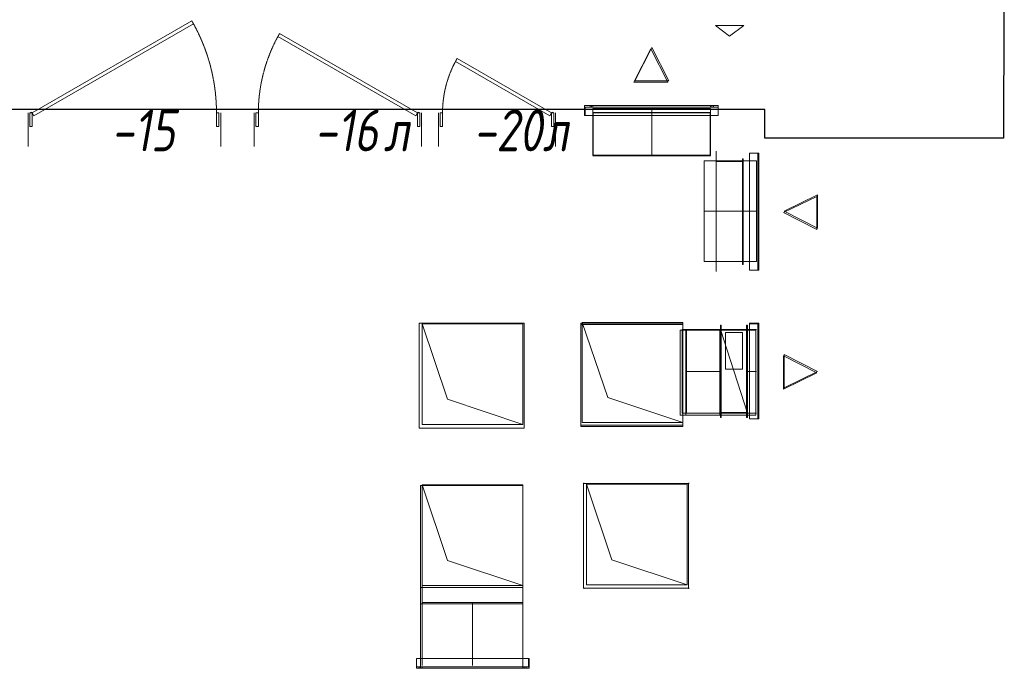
# Model space of a CAD drawing. Header units: millimetres. Extents: x -521669 to 178656, y -69521 to 560843.
# Tile 22 of 256: x -497337 to -491456, y 536210 to 540084. Entities that reach past the tile are written whole.
import ezdxf

# ---------------------------------------------------------------- set-up
doc = ezdxf.new("R2010")
doc.units = ezdxf.units.MM
doc.linetypes.add('-D1-02х01', pattern=[3, 2, -1])
doc.layers.get('Defpoints').update_dxf_attribs({"color": 31})
doc.layers.add('A-DOOR', color=7, linetype='Continuous', lineweight=5)
doc.layers.add('A-DOOR-IDEN', color=7, linetype='Continuous', lineweight=9)
doc.layers.add('PDF8_Воздуховоды', color=3, linetype='Continuous')
doc.layers.add('PDF8_Изоляция', color=7, linetype='Continuous')
doc.layers.add('PDF8_Узлы', color=7, linetype='Continuous', true_color=0xaaaaaa)
doc.styles.add('fl_iso paper', font='isocpeur.ttf', dxfattribs={"width": 0.8, "oblique": 10})

# ---------------------------------------------------------------- blocks, each defined once
blk = doc.blocks.new('yuyuiiooi')
at = {"layer": 'PDF8_Изоляция', "transparency": 33554559}
for points in [[(25871.949312, 16885.341264), (25871.949312, 16889.57424), (25867.716336, 16889.57424), (25863.48336, 16885.341264), (25867.716336, 16881.108288), (25871.949312, 16881.108288)], [(26498.42976, 16885.341264), (26498.42976, 16889.57424), (26494.196784, 16889.57424), (26489.963808, 16885.341264), (26494.196784, 16881.108288), (26498.42976, 16881.108288)], [(25871.949312, 16258.860816), (25871.949312, 16263.093792), (25867.716336, 16263.093792), (25863.48336, 16258.860816), (25867.716336, 16254.62784), (25871.949312, 16254.62784)], [(26498.42976, 16258.860816), (26498.42976, 16263.093792), (26494.196784, 16263.093792), (26489.963808, 16258.860816), (26494.196784, 16254.62784), (26498.42976, 16254.62784)]]:
    blk.add_hatch(color=3, dxfattribs=at).paths.add_polyline_path(points)
at = {"layer": 'PDF8_Воздуховоды', "color": 1, "lineweight": 18}
blk.add_lwpolyline([(26655.049872, 19619.84376), (26739.709392, 19556.34912), (26824.368912, 19619.84376)], close=True, dxfattribs=at)
at = {"layer": 'PDF8_Воздуховоды', "lineweight": 18}
for points in [[(26375.673456, 19289.671632), (26172.490608, 19289.671632), (26274.082032, 19488.621504)], [(26671.981776, 19133.05152), (26671.981776, 19082.255808), (25876.182288, 19082.255808), (25876.182288, 19133.05152), (26671.981776, 19133.05152), (25876.182288, 19133.05152), (25876.182288, 19082.255808), (26671.981776, 19082.255808), (26671.981776, 19141.517472), (25871.949312, 19141.517472), (25871.949312, 19082.255808), (26671.981776, 19082.255808), (25871.949312, 19082.255808), (25871.949312, 19141.517472), (26671.981776, 19141.517472), (26671.981776, 19082.255808)], [(25905.81312, 19133.05152), (25905.81312, 19141.517472)], [(25914.279072, 19141.517472), (25914.279072, 19133.05152)], [(26625.41904, 19133.05152), (26625.41904, 19141.517472), (26625.41904, 19133.05152), (25922.745024, 19133.05152), (25922.745024, 19141.517472), (26625.41904, 19141.517472), (25922.745024, 19141.517472), (25922.745024, 19133.05152)], [(25922.745024, 19124.585568), (25922.745024, 18845.209152), (26625.41904, 18845.209152), (26625.41904, 19124.585568)], [(26633.884992, 19133.05152), (26633.884992, 19141.517472)], [(26642.350944, 19141.517472), (26642.350944, 19133.05152)], [(26659.282848, 18870.607008), (26659.282848, 18151.001088)], [(26815.90296, 18824.044272), (26820.135936, 18824.044272), (26820.135936, 18193.330848), (26820.135936, 18824.044272), (26815.90296, 18824.044272), (26815.90296, 18193.330848), (26820.135936, 18193.330848), (26815.90296, 18193.330848)], [(26909.028432, 18159.46704), (26858.23272, 18159.46704), (26858.23272, 18857.90808), (26858.23272, 18159.46704), (26913.261408, 18159.46704), (26913.261408, 18857.90808), (26858.23272, 18857.90808), (26909.028432, 18857.90808), (26858.23272, 18857.90808), (26858.23272, 18159.46704), (26858.23272, 18857.90808), (26913.261408, 18857.90808), (26913.261408, 18159.46704), (26858.23272, 18159.46704)], [(26909.028432, 18828.277248), (26913.261408, 18828.277248)], [(26913.261408, 18819.811296), (26909.028432, 18819.811296)], [(26587.322256, 18210.262752), (26587.322256, 18811.345344), (26900.56248, 18811.345344), (26900.56248, 18210.262752)], [(26659.282848, 18811.345344), (26820.135936, 18811.345344), (26659.282848, 18811.345344), (26820.135936, 18811.345344)], [(26659.282848, 18210.262752), (26820.135936, 18210.262752), (26820.135936, 18811.345344), (26659.282848, 18811.345344), (26659.282848, 18210.262752), (26820.135936, 18210.262752), (26820.135936, 18811.345344), (26659.282848, 18811.345344)], [(26909.028432, 18210.262752), (26913.261408, 18210.262752), (26909.028432, 18210.262752), (26909.028432, 18811.345344), (26913.261408, 18811.345344), (26913.261408, 18210.262752), (26913.261408, 18811.345344), (26909.028432, 18811.345344)], [(27264.598416, 18608.162496), (27264.598416, 18409.212624), (27065.648544, 18510.804048)], [(26659.282848, 18210.262752), (26820.135936, 18210.262752), (26659.282848, 18210.262752), (26820.135936, 18210.262752)], [(26909.028432, 18201.7968), (26913.261408, 18201.7968)], [(26913.261408, 18189.097872), (26909.028432, 18189.097872)], [(25503.6804, 17837.760864), (25503.6804, 17236.678272), (25054.984944, 17389.065408), (24902.597808, 17837.760864)], [(26688.91368, 17279.008032), (26688.91368, 17829.294912), (26684.680704, 17829.294912), (26688.91368, 17829.294912), (26688.91368, 17279.008032), (26684.680704, 17279.008032), (26684.680704, 17829.294912), (26684.680704, 17279.008032)], [(26845.533792, 17279.008032), (26845.533792, 17829.294912), (26841.300816, 17829.294912), (26845.533792, 17829.294912), (26845.533792, 17279.008032), (26841.300816, 17279.008032), (26841.300816, 17829.294912), (26841.300816, 17279.008032)], [(26909.028432, 17270.54208), (26858.23272, 17270.54208), (26858.23272, 17837.760864), (26909.028432, 17837.760864), (26909.028432, 17270.54208), (26909.028432, 17837.760864), (26858.23272, 17837.760864), (26858.23272, 17270.54208), (26913.261408, 17270.54208), (26913.261408, 17841.99384), (26858.23272, 17841.99384), (26858.23272, 17270.54208), (26858.23272, 17841.99384), (26913.261408, 17841.99384), (26913.261408, 17270.54208), (26858.23272, 17270.54208)], [(26909.028432, 17825.061936), (26913.261408, 17825.061936)], [(26456.1, 17803.897056), (26481.497856, 17803.897056), (26481.497856, 17304.405888), (26456.1, 17304.405888), (26481.497856, 17304.405888), (26481.497856, 17803.897056), (26456.1, 17803.897056), (26456.1, 17304.405888)], [(26845.533792, 17803.897056), (26845.533792, 17304.405888), (26684.680704, 17803.897056), (26845.533792, 17803.897056), (26845.533792, 17304.405888), (26684.680704, 17803.897056)], [(26845.533792, 17803.897056), (26845.533792, 17304.405888), (26684.680704, 17803.897056), (26845.533792, 17803.897056), (26845.533792, 17304.405888), (26684.680704, 17803.897056)], [(26845.533792, 17803.897056), (26684.680704, 17803.897056), (26845.533792, 17803.897056), (26684.680704, 17803.897056)], [(26684.680704, 17308.638864), (26684.680704, 17803.897056), (26845.533792, 17803.897056), (26684.680704, 17803.897056), (26684.680704, 17308.638864), (26845.533792, 17308.638864), (26845.533792, 17803.897056), (26845.533792, 17308.638864)], [(26841.300816, 17304.405888), (26841.300816, 17803.897056), (26688.91368, 17803.897056), (26841.300816, 17803.897056), (26841.300816, 17304.405888), (26688.91368, 17304.405888), (26688.91368, 17803.897056), (26688.91368, 17304.405888)], [(26815.90296, 17786.965152), (26714.311536, 17786.965152), (26714.311536, 17566.8504), (26815.90296, 17566.8504), (26815.90296, 17786.965152), (26714.311536, 17786.965152), (26714.311536, 17566.8504), (26815.90296, 17566.8504)], [(26913.261408, 17812.363008), (26909.028432, 17812.363008)], [(26909.028432, 17304.405888), (26913.261408, 17304.405888), (26909.028432, 17304.405888), (26909.028432, 17803.897056), (26913.261408, 17803.897056), (26913.261408, 17304.405888), (26913.261408, 17803.897056), (26909.028432, 17803.897056)], [(27065.648544, 17456.793024), (27065.648544, 17655.742896), (27264.598416, 17554.151472)], [(26845.533792, 17304.405888), (26684.680704, 17304.405888), (26845.533792, 17304.405888), (26684.680704, 17304.405888)], [(26909.028432, 17295.939936), (26913.261408, 17295.939936)], [(26913.261408, 17287.473984), (26909.028432, 17287.473984)], [(25503.6804, 16275.79272), (25503.6804, 16876.875312), (25503.6804, 16186.900224), (25503.6804, 16174.201296), (25503.6804, 16275.79272), (24902.597808, 16275.79272), (24902.597808, 16876.875312), (24902.597808, 16186.900224), (24902.597808, 16174.201296), (24902.597808, 16275.79272)], [(24868.734, 15789.00048), (24868.734, 15839.796192), (25537.544208, 15839.796192), (25537.544208, 15789.00048), (24868.734, 15789.00048), (25537.544208, 15789.00048), (25537.544208, 15839.796192), (24868.734, 15839.796192), (24868.734, 15780.534528), (25541.777184, 15780.534528), (25541.777184, 15839.796192), (24868.734, 15839.796192), (25541.777184, 15839.796192), (25541.777184, 15780.534528), (24868.734, 15780.534528), (24868.734, 15839.796192)], [(24885.665904, 15780.534528), (24885.665904, 15789.00048)], [(24894.131856, 15789.00048), (24894.131856, 15780.534528)], [(24902.597808, 15789.00048), (24902.597808, 15780.534528), (24902.597808, 15789.00048), (25503.6804, 15789.00048), (25503.6804, 15780.534528), (24902.597808, 15780.534528), (25503.6804, 15780.534528), (25503.6804, 15789.00048)], [(25512.146352, 15780.534528), (25512.146352, 15789.00048)], [(25524.84528, 15789.00048), (25524.84528, 15780.534528)]]:
    blk.add_lwpolyline(points, close=True, dxfattribs=at)
for points in [[(25914.279072, 19141.517472), (25905.81312, 19141.517472), (25914.279072, 19141.517472)], [(25914.279072, 19141.517472), (25905.81312, 19141.517472), (25914.279072, 19141.517472)], [(25905.81312, 19133.05152), (25914.279072, 19133.05152), (25905.81312, 19133.05152)], [(25905.81312, 19133.05152), (25914.279072, 19133.05152), (25905.81312, 19133.05152)], [(26274.082032, 19124.585568), (26274.082032, 18845.209152)], [(26642.350944, 19141.517472), (26633.884992, 19141.517472), (26642.350944, 19141.517472)], [(26642.350944, 19141.517472), (26633.884992, 19141.517472), (26642.350944, 19141.517472)], [(26633.884992, 19133.05152), (26642.350944, 19133.05152), (26633.884992, 19133.05152)], [(26633.884992, 19133.05152), (26642.350944, 19133.05152), (26633.884992, 19133.05152)], [(26659.282848, 18870.607008), (26659.282848, 18151.001088), (26659.282848, 18870.607008)], [(26909.028432, 18159.46704), (26909.028432, 18857.90808), (26909.028432, 18159.46704)], [(26909.028432, 18828.277248), (26909.028432, 18819.811296), (26909.028432, 18828.277248)], [(26909.028432, 18828.277248), (26909.028432, 18819.811296), (26909.028432, 18828.277248)], [(26913.261408, 18819.811296), (26913.261408, 18828.277248), (26913.261408, 18819.811296)], [(26913.261408, 18819.811296), (26913.261408, 18828.277248), (26913.261408, 18819.811296)], [(26659.282848, 18811.345344), (26659.282848, 18210.262752), (26815.90296, 18210.262752), (26815.90296, 18811.345344), (26815.90296, 18210.262752), (26659.282848, 18210.262752), (26659.282848, 18807.112368), (26659.282848, 18210.262752), (26820.135936, 18210.262752), (26820.135936, 18807.112368), (26659.282848, 18807.112368), (26820.135936, 18807.112368), (26820.135936, 18210.262752), (26659.282848, 18210.262752), (26659.282848, 18811.345344), (26820.135936, 18811.345344), (26820.135936, 18210.262752), (26659.282848, 18210.262752), (26659.282848, 18811.345344), (26820.135936, 18811.345344), (26820.135936, 18210.262752), (26659.282848, 18210.262752), (26659.282848, 18811.345344), (26815.90296, 18811.345344), (26659.282848, 18811.345344), (26659.282848, 18210.262752)], [(26587.322256, 18510.804048), (26900.56248, 18510.804048)], [(26909.028432, 18201.7968), (26909.028432, 18189.097872), (26909.028432, 18201.7968)], [(26909.028432, 18201.7968), (26909.028432, 18189.097872), (26909.028432, 18201.7968)], [(26913.261408, 18189.097872), (26913.261408, 18201.7968), (26913.261408, 18189.097872)], [(26913.261408, 18189.097872), (26913.261408, 18201.7968), (26913.261408, 18189.097872)], [(25503.6804, 17236.678272), (24902.597808, 17236.678272), (24902.597808, 17837.760864)], [(26460.332976, 17249.3772), (26011.63752, 17397.53136), (25859.250384, 17846.226816), (25859.250384, 17249.3772), (26460.332976, 17249.3772), (26460.332976, 17846.226816), (25859.250384, 17846.226816)], [(26909.028432, 17825.061936), (26909.028432, 17812.363008), (26909.028432, 17825.061936)], [(26909.028432, 17825.061936), (26909.028432, 17812.363008), (26909.028432, 17825.061936)], [(26913.261408, 17812.363008), (26913.261408, 17825.061936), (26913.261408, 17812.363008)], [(26913.261408, 17812.363008), (26913.261408, 17825.061936), (26913.261408, 17812.363008)], [(26481.497856, 17803.897056), (26684.680704, 17803.897056)], [(26845.533792, 17803.897056), (26900.56248, 17803.897056)], [(26684.680704, 17554.151472), (26481.497856, 17554.151472)], [(26845.533792, 17554.151472), (26900.56248, 17554.151472)], [(26684.680704, 17304.405888), (26481.497856, 17304.405888)], [(26900.56248, 17304.405888), (26845.533792, 17304.405888)], [(26909.028432, 17295.939936), (26909.028432, 17287.473984), (26909.028432, 17295.939936)], [(26909.028432, 17295.939936), (26909.028432, 17287.473984), (26909.028432, 17295.939936)], [(26913.261408, 17287.473984), (26913.261408, 17295.939936), (26913.261408, 17287.473984)], [(26913.261408, 17287.473984), (26913.261408, 17295.939936), (26913.261408, 17287.473984)], [(25503.6804, 16275.79272), (25503.6804, 16876.875312), (24902.597808, 16876.875312), (24902.597808, 16275.79272), (25503.6804, 16275.79272), (25054.984944, 16423.94688), (24902.597808, 16876.875312), (25503.6804, 16876.875312)], [(26485.730832, 16280.025696), (26037.035376, 16428.179856), (25884.64824, 16881.108288), (25884.64824, 16280.025696), (26485.730832, 16280.025696), (26485.730832, 16881.108288), (25884.64824, 16881.108288)], [(24902.597808, 15797.466432), (24902.597808, 16174.201296)], [(24902.597808, 16174.201296), (25503.6804, 16174.201296), (24902.597808, 16174.201296)], [(25203.139104, 16174.201296), (25203.139104, 15797.466432)], [(25503.6804, 16174.201296), (25503.6804, 15797.466432)], [(24894.131856, 15789.00048), (24885.665904, 15789.00048), (24894.131856, 15789.00048)], [(24894.131856, 15789.00048), (24885.665904, 15789.00048), (24894.131856, 15789.00048)], [(24885.665904, 15780.534528), (24894.131856, 15780.534528), (24885.665904, 15780.534528)], [(24885.665904, 15780.534528), (24894.131856, 15780.534528), (24885.665904, 15780.534528)], [(25524.84528, 15789.00048), (25512.146352, 15789.00048), (25524.84528, 15789.00048)], [(25524.84528, 15789.00048), (25512.146352, 15789.00048), (25524.84528, 15789.00048)], [(25512.146352, 15780.534528), (25524.84528, 15780.534528), (25512.146352, 15780.534528)], [(25512.146352, 15780.534528), (25524.84528, 15780.534528), (25512.146352, 15780.534528)]]:
    blk.add_lwpolyline(points, dxfattribs=at)
at = {"layer": 'PDF8_Изоляция', "color": 3, "lineweight": 18}
for points in [[(25512.146352, 17841.99384), (24885.665904, 17841.99384), (24885.665904, 17215.513392), (25512.146352, 17215.513392)], [(26460.332976, 17841.99384), (25850.784432, 17841.99384), (25850.784432, 17223.979344), (26460.332976, 17223.979344)], [(26443.401072, 17799.66408), (26443.401072, 17291.70696), (26477.26488, 17291.70696), (26477.26488, 17799.66408)], [(26896.329504, 17799.66408), (26477.26488, 17799.66408), (26477.26488, 17291.70696), (26896.329504, 17291.70696)], [(26494.196784, 16885.341264), (25867.716336, 16885.341264), (25867.716336, 16258.860816), (26494.196784, 16258.860816), (26494.196784, 16885.341264), (25867.716336, 16885.341264), (25867.716336, 16258.860816), (26494.196784, 16258.860816)], [(24894.131856, 16872.642336), (24894.131856, 15789.00048), (25503.6804, 15789.00048), (25503.6804, 16872.642336)]]:
    blk.add_lwpolyline(points, close=True, dxfattribs=at)
for points in [[(25850.784432, 17833.527888), (26460.332976, 17833.527888)], [(26680.447728, 17799.66408), (26680.447728, 17291.70696)], [(26841.300816, 17799.66408), (26841.300816, 17291.70696)], [(25850.784432, 17232.445296), (26460.332976, 17232.445296)], [(24894.131856, 16263.093792), (25503.6804, 16263.093792)], [(24894.131856, 16165.735344), (25503.6804, 16165.735344)]]:
    blk.add_lwpolyline(points, dxfattribs=at)
at = {"layer": 'PDF8_Узлы', "color": 3, "lineweight": 18}
for points in [[(26168.257632, 19281.20568), (26269.849056, 19480.155552), (26371.44048, 19281.20568)], [(27260.36544, 18400.746672), (27061.415568, 18502.338096), (27260.36544, 18599.696544)], [(27061.415568, 17647.276944), (27260.36544, 17545.68552), (27061.415568, 17448.327072)]]:
    blk.add_lwpolyline(points, close=True, dxfattribs=at)
blk = doc.blocks.new('A_MEQ_DoorWall - ОВ-7394019-50_AS_M_L35')
at = {"layer": 'A-DOOR'}
for p, q in [((527.6, 650), (-425, 100)), ((537.6, 632.7), (527.6, 650)), ((-415, 82.7), (537.6, 632.7)), ((-450, 100), (-450, -100)), ((-425, 100), (-440, 100)), ((-440, 100), (-440, 20)), ((-425, 20), (-425, 100)), ((-425, 100), (-415, 82.7)), ((690, 100), (675, 100)), ((675, 100), (675, 20)), ((690, 20), (690, 100)), ((700, 100), (700, -100)), ((-440, 20), (-425, 20)), ((675, 20), (690, 20))]:
    blk.add_line(p, q, dxfattribs=at)
at = {"layer": 'A-DOOR', "linetype": '-D1-02х01'}
blk.add_arc((-425, 100), 1100, 360, 30, dxfattribs=at)
at = {"layer": 'A-DOOR'}
blk.add_arc((-430, 100), 5, 0, 180, dxfattribs=at)
blk = doc.blocks.new('A_MEQ_DoorWall - ОВ-7394073-50_AS_M_L35')
at = {"layer": 'A-DOOR'}
for p, q in [((-375, -100), (-375, 100)), ((625, -100), (625, 100)), ((-365, -20), (-350, -20)), ((-365, -100), (-365, -20)), ((-350, -20), (-350, -100)), ((600, -20), (615, -20)), ((600, -100), (600, -20)), ((615, -20), (615, -100)), ((-350, -100), (-365, -100)), ((-350, -100), (-340, -82.7)), ((472.7, -575), (-350, -100)), ((-340, -82.7), (482.7, -557.7)), ((615, -100), (600, -100)), ((482.7, -557.7), (472.7, -575))]:
    blk.add_line(p, q, dxfattribs=at)
blk.add_arc((-355, -100), 5, 180, 0, dxfattribs=at)
at = {"layer": 'A-DOOR', "linetype": '-D1-02х01'}
blk.add_arc((-350, -100), 950, 330, 0, dxfattribs=at)
blk = doc.blocks.new('A_MEQ_DoorWall - ОВ-7394116-50_AS_M_L35')
at = {"layer": 'A-DOOR'}
for p, q in [((-225, -100), (-225, 100)), ((475, -100), (475, 100)), ((-215, -20), (-200, -20)), ((-215, -100), (-215, -20)), ((-200, -20), (-200, -100)), ((450, -20), (465, -20)), ((450, -100), (450, -20)), ((465, -20), (465, -100)), ((-200, -100), (-215, -100)), ((-200, -100), (-190, -82.7)), ((362.9, -425), (-200, -100)), ((-190, -82.7), (372.9, -407.7)), ((465, -100), (450, -100)), ((372.9, -407.7), (362.9, -425))]:
    blk.add_line(p, q, dxfattribs=at)
blk.add_arc((-205, -100), 5, 180, 0, dxfattribs=at)
at = {"layer": 'A-DOOR', "linetype": '-D1-02х01'}
blk.add_arc((-200, -100), 650, 330, 0, dxfattribs=at)

msp = doc.modelspace()

# ---------------------------------------------------------------- linework, layer by layer
msp.add_lwpolyline([(-493913.7, 539272.4), (-493211, 539272.4), (-493211, 539527.9), (-493913.7, 539527.9)], close=True)
at = {"layer": 'Defpoints'}
msp.add_lwpolyline([(-511115.7, 541107.2), (-507256.5, 541107.2), (-507256.5, 541107.2), (-507256.5, 541277.2), (-505966.5, 541277.2), (-505966.5, 541107.2), (-505966.5, 541107.2), (-494656.5, 541107.2), (-491456.5, 541107.2), (-491456.5, 540877.2), (-491456.5, 540877.2), (-491460.9, 539377.2), (-492886.5, 539377.2), (-492886.5, 539547.2), (-500156.5, 539547.2), (-500156.5, 539377.2), (-502116.5, 539377.2), (-502116.5, 539547.2), (-504907.3, 539547.2), (-504905.7, 537447.2), (-506516.5, 537447.2), (-506516.5, 539547.2), (-511166.5, 539547.2)], dxfattribs=at)
msp.add_lwpolyline([(-511115.7, 541107.2), (-505786.5, 541107.2), (-505786.5, 541107.2), (-504736.5, 541107.2), (-504736.5, 541107.2), (-494656.5, 541107.2), (-491456.5, 541107.2), (-491456.5, 540877.2), (-491456.5, 540877.2), (-491460.9, 539377.2), (-492886.5, 539377.2), (-492886.5, 539547.2), (-500156.5, 539547.2), (-500156.5, 539377.2), (-502116.5, 539377.2), (-502116.5, 539547.2), (-504907.3, 539547.2), (-504905.7, 537447.2), (-506516.5, 537447.2), (-506516.5, 539547.2), (-511166.5, 539547.2), (-511166.5, 541107.2), (-511115.7, 541107.2)], close=True, dxfattribs=at)

# ---------------------------------------------------------------- block references
msp.add_blockref('yuyuiiooi', (-519836.5, 520429.4))
at = {"layer": 'A-DOOR', "color": 8, "true_color": 0x7f7f7f}
msp.add_blockref('A_MEQ_DoorWall - ОВ-7394019-50_AS_M_L35', (-496836.5, 539427.2), dxfattribs=at)
at = {"layer": 'A-DOOR', "color": 8, "true_color": 0x7f7f7f, "rotation": 180}
for name, p in [('A_MEQ_DoorWall - ОВ-7394073-50_AS_M_L35', (-495311.5, 539427.2)), ('A_MEQ_DoorWall - ОВ-7394116-50_AS_M_L35', (-494361.5, 539427.2))]:
    msp.add_blockref(name, p, dxfattribs=at)

# ---------------------------------------------------------------- texts
at = {"layer": 'A-DOOR-IDEN', "lineweight": 5, "char_height": 250, "attachment_point": 1, "style": 'fl_iso paper'}
for s, insert, width in [('-15', (-496790.7, 539548.3), 372.785), ('-16', (-495577.5, 539548.3), 372.785), ('-20', (-494627.5, 539548.3), 372.785), ('л', (-495163, 539548.3), 150.316), ('л', (-494213, 539548.3), 150.316)]:
    msp.add_mtext(s, dxfattribs=dict(at, insert=insert, width=width))

doc.saveas('drawing.dxf')
